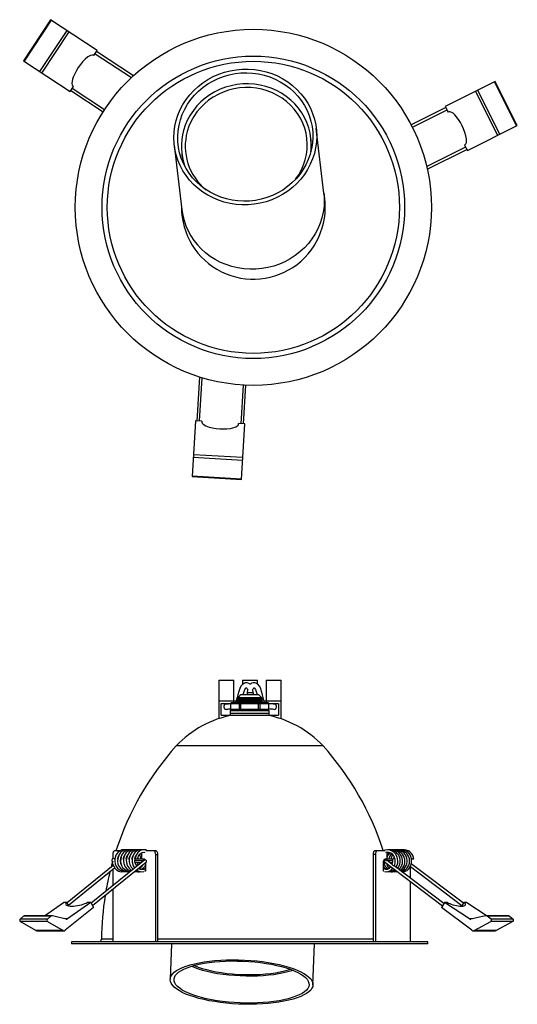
# Model space of a CAD drawing. Header units: millimetres. Extents: x -47 to 416, y -248 to 131.
# Tile 1 of 2: x -47 to 144, y -248 to 131. Entities that reach past the tile are written whole.
import ezdxf

# ---------------------------------------------------------------- set-up
doc = ezdxf.new("R2010")
doc.units = ezdxf.units.MM

msp = doc.modelspace()

# ---------------------------------------------------------------- linework, layer by layer
at = {"color": 7, "linetype": 'Continuous', "lineweight": 25}
for p, q in [((-35.56, 130.52), (-46.03, 114.67)), ((-35.33, 130.36), (-45.8, 114.51)), ((-17.64, 118.68), (-35.56, 130.52)), ((-29.33, 126.4), (-39.8, 110.55)), ((-38.97, 110), (-28.5, 125.85)), ((-18.96, 116.68), (-17.64, 118.68)), ((-3.75, 108.91), (-17.92, 118.26)), ((-46.03, 114.67), (-28.11, 102.83)), ((-18.47, 117.43), (-4.51, 108.21)), ((135.45, 106.73), (116.24, 97.13)), ((143.69, 89.61), (135.2, 106.61)), ((143.95, 89.74), (135.45, 106.73)), ((-28.11, 102.83), (-26.79, 104.83)), ((-27.84, 103.24), (-15.4, 95.03)), ((-14.86, 95.87), (-27.29, 104.08)), ((127.88, 102.95), (136.37, 85.95)), ((137.27, 86.4), (128.77, 103.39)), ((116.46, 96.69), (103.13, 90.02)), ((103.59, 89.13), (116.91, 95.79)), ((116.24, 97.13), (117.31, 94.99)), ((69.52, 63.82), (66.61, 88.59)), ((124.73, 80.14), (143.95, 89.74)), ((64.62, 84.15), (64.52, 84.98)), ((11.99, 82.18), (14.9, 57.41)), ((124.06, 81.48), (109.1, 74)), ((109.33, 73), (124.51, 80.58)), ((123.66, 82.28), (124.73, 80.14)), ((14.86, 79.15), (14.96, 78.32)), ((21.69, -6.98), (20.67, -23.92)), ((21.66, -23.98), (22.67, -7.28)), ((38.53, -10.08), (37.63, -24.94)), ((38.63, -25), (39.53, -10.13)), ((20.17, -23.89), (18.87, -45.33)), ((22.56, -24.03), (20.17, -23.89)), ((39.13, -25.03), (36.74, -24.89)), ((37.84, -46.47), (39.13, -25.03)), ((19.32, -37.88), (38.29, -39.02)), ((38.35, -38.02), (19.38, -36.88)), ((18.87, -45.33), (37.84, -46.47)), ((18.89, -45.05), (37.86, -46.19)), ((29.09, -123.59), (29.09, -138.48)), ((29.09, -123.59), (34.89, -123.59)), ((34.89, -132.29), (34.89, -123.59)), ((38.19, -123.59), (38.19, -125.31)), ((38.19, -123.59), (43.99, -123.59)), ((43.99, -125.11), (43.99, -123.59)), ((47.29, -123.59), (47.29, -132.29)), ((47.29, -123.59), (53.09, -123.59)), ((53.09, -138.54), (53.09, -123.59)), ((39.99, -128.54), (39.99, -129.3)), ((42.41, -129.3), (42.41, -128.54)), ((29.09, -131.59), (35.91, -131.59)), ((30.09, -137.09), (30.09, -132.59)), ((30.09, -132.59), (33.6, -132.59)), ((34.06, -132.29), (47.92, -132.29)), ((36.09, -130.29), (36.09, -130.4)), ((36.09, -130.29), (45.49, -130.29)), ((36.11, -130.41), (36.09, -130.41)), ((36.09, -131.13), (36.09, -131.4)), ((36.11, -131.41), (36.09, -131.41)), ((36.09, -132.13), (36.09, -132.29)), ((37.49, -129.3), (36.49, -130.29)), ((44.49, -129.3), (37.49, -129.3)), ((37.52, -132.29), (37.52, -135.29)), ((44.45, -135.29), (44.45, -132.29)), ((45.49, -130.29), (44.49, -129.3)), ((45.42, -132.29), (45.28, -132.18)), ((45.89, -130.9), (45.89, -130.63)), ((45.89, -131.9), (45.89, -131.63)), ((46.47, -131.59), (53.09, -131.59)), ((48.38, -132.59), (52.09, -132.59)), ((52.09, -132.59), (52.09, -137.09)), ((33.49, -135.29), (33.49, -137.09)), ((33.49, -135.29), (48.49, -135.29)), ((33.49, -136.29), (48.49, -136.29)), ((33.56, -132.79), (33.56, -134.79)), ((48.42, -132.79), (33.56, -132.79)), ((33.56, -134.79), (48.42, -134.79)), ((33.63, -132.79), (33.63, -134.79)), ((33.89, -135.26), (33.89, -135.29)), ((37.09, -134.79), (37.09, -132.79)), ((44.89, -132.79), (44.89, -134.79)), ((48.29, -135.29), (48.29, -135.12)), ((48.35, -134.79), (48.35, -132.79)), ((48.42, -134.79), (48.42, -132.79)), ((48.49, -137.09), (48.49, -135.29)), ((30.09, -137.09), (52.09, -137.09)), ((69.23, -148.88), (12.75, -148.88)), ((-8.92, -189.29), (-10.87, -189.29)), ((4.85, -189.29), (1.02, -189.29)), ((93.02, -189.29), (89.16, -189.29)), ((102.13, -189.29), (101.77, -189.29)), ((0.67, -192.77), (-19.96, -209.5)), ((-11.7, -190.79), (-11.7, -192.34)), ((-8.63, -192.72), (-8.74, -192.81)), ((-8.74, -193.02), (-8.64, -193.02)), ((-8.7, -192.77), (-8.65, -192.74)), ((-7.64, -193.02), (-7.53, -193.02)), ((-7.62, -192.46), (-7.52, -192.46)), ((-6.54, -193.02), (-6.43, -193.02)), ((-6.52, -192.46), (-6.42, -192.46)), ((-5.44, -193.02), (-5.33, -193.02)), ((-5.41, -192.46), (-5.32, -192.46)), ((-5.35, -191.82), (-5.29, -192)), ((-5.35, -192.46), (-5.35, -192.23)), ((-4.33, -193.02), (-4.23, -193.02)), ((-4.31, -192.46), (-4.22, -192.46)), ((-3.23, -193.02), (-0.12, -193.02)), ((-3.21, -192.46), (-2.99, -192.46)), ((-2.11, -192.46), (0.57, -192.46)), ((-0.9, -190.28), (-0.67, -190.42)), ((-0.67, -190.14), (-0.67, -192.46)), ((0.57, -192.46), (-0.12, -193.02)), ((-0.12, -193.02), (0.03, -193.29)), ((0.73, -192.74), (0.57, -192.46)), ((4.84, -224.29), (4.84, -190.79)), ((4.84, -190.79), (5.67, -190.79)), ((5.67, -224.29), (5.67, -190.79)), ((89.39, -190.79), (88.49, -190.79)), ((88.49, -190.79), (88.49, -224.17)), ((89.39, -190.79), (89.39, -224.29)), ((92.52, -193.29), (93.02, -192.46)), ((93.02, -192.46), (93.76, -193.02)), ((93.02, -192.46), (96.38, -192.46)), ((93.76, -193.02), (93.39, -192.74)), ((93.76, -193.02), (93.76, -193.02)), ((93.76, -193.02), (96.04, -193.02)), ((93.84, -193.04), (93.78, -193.02)), ((95.86, -194.57), (93.84, -193.04)), ((93.86, -192.46), (93.86, -189.96)), ((96.3, -192.46), (96.56, -191.71)), ((-11.45, -194.99), (-29.19, -209.38)), ((-28.68, -210.26), (-10.97, -195.89)), ((-19.46, -210.38), (1.3, -193.54)), ((-11.7, -194.44), (-11.7, -195.2)), ((-11.7, -196.48), (-11.7, -202.8)), ((-10.64, -194.34), (-10.66, -194.36)), ((-9.7, -193.58), (-9.79, -193.65)), ((-9.44, -194.65), (-9.41, -194.63)), ((-8.61, -193.98), (-8.54, -193.92)), ((-7.55, -193.85), (-7.45, -193.85)), ((-6.45, -193.85), (-6.35, -193.85)), ((-5.34, -193.85), (-5.25, -193.85)), ((-5.29, -193.85), (-5.32, -193.95)), ((-4.24, -193.85), (-4.14, -193.85)), ((-4.19, -193.85), (-4.22, -193.95)), ((-3.14, -193.85), (-0.67, -193.85)), ((-3.08, -193.85), (-3.11, -193.95)), ((-0.88, -193.85), (-0.94, -194.07)), ((0.98, -193.8), (0.98, -197.09)), ((92.52, -197.09), (92.52, -193.29)), ((92.85, -193.54), (92.52, -193.29)), ((92.86, -193.55), (115.19, -210.45)), ((95.23, -195.57), (94.82, -195.04)), ((94.91, -193.85), (96.02, -193.85)), ((115.71, -209.59), (96.58, -195.11)), ((102.8, -199.82), (102.8, -195.32)), ((102.83, -195.34), (122.67, -210.36)), ((123.19, -209.5), (103.16, -194.34)), ((0.98, -197.09), (0.51, -197.09)), ((92.64, -197.09), (92.52, -197.09)), ((97.29, -197.32), (97.86, -197.34)), ((-11.7, -204.08), (-11.7, -224.29)), ((102.8, -224.29), (102.8, -201.07)), ((-37.93, -214.35), (-30.63, -209.15)), ((-29.32, -209.15), (-30.63, -209.15)), ((-19.07, -211.08), (-29.93, -219.89)), ((-28.53, -210.54), (-29.32, -209.15)), ((-20.16, -209.15), (-29.04, -215.48)), ((-20.16, -209.15), (-21.48, -209.15)), ((-20.16, -209.15), (-19.07, -211.08)), ((115.98, -209.15), (114.81, -211.08)), ((126.45, -219.89), (114.81, -211.08)), ((125.5, -215.48), (115.98, -209.15)), ((117.04, -209.15), (115.98, -209.15)), ((123.4, -209.15), (122.52, -210.6)), ((124.47, -209.15), (123.4, -209.15)), ((124.47, -209.15), (132.3, -214.35)), ((-47.28, -215.59), (-45.96, -214.52)), ((-36.81, -215.59), (-47.28, -215.59)), ((-35.49, -214.52), (-45.96, -214.52)), ((-35.02, -214.35), (-45.5, -214.35)), ((-35.49, -214.52), (-36.81, -215.59)), ((-29.63, -215.6), (-34.86, -214.37)), ((131.74, -214.37), (126.13, -215.6)), ((140.41, -214.35), (131.91, -214.35)), ((133.83, -215.59), (132.41, -214.52)), ((140.91, -214.52), (132.41, -214.52)), ((142.32, -215.59), (133.83, -215.59)), ((140.91, -214.52), (142.32, -215.59)), ((-36.76, -216.46), (-47.23, -216.46)), ((-41.23, -219.96), (-47.23, -216.46)), ((-36.76, -216.46), (-30.76, -219.96)), ((127.34, -219.96), (133.77, -216.46)), ((142.26, -216.46), (133.77, -216.46)), ((142.26, -216.46), (135.83, -219.96)), ((-30.76, -219.96), (-41.23, -219.96)), ((-40.87, -220.06), (-30.4, -220.06)), ((126.95, -220.06), (135.44, -220.06)), ((135.83, -219.96), (127.34, -219.96)), ((-27.51, -224.29), (-27.51, -225.09)), ((109.49, -224.29), (-27.51, -224.29)), ((109.49, -225.09), (-27.51, -225.09)), ((10.91, -225.09), (10.39, -238.76)), ((65.35, -240.86), (65.95, -225.09)), ((109.49, -225.09), (109.49, -224.29))]:
    msp.add_line(p, q, dxfattribs=at)
at = {"color": 8, "linetype": 'Continuous', "lineweight": 25}
for p, q in [((-29.04, -215.48), (-30.15, -215.48)), ((126.68, -215.48), (125.5, -215.48)), ((-11.7, -223.3), (-16.01, -223.3)), ((88.49, -223.3), (5.67, -223.3))]:
    msp.add_line(p, q, dxfattribs=at)
at = {"color": 7, "linetype": 'Continuous', "lineweight": 25, "flags": 128}
for points in [[(-18.96, 116.68), (-19.25, 116.85), (-19.6, 116.89), (-20.19, 116.77), (-21.24, 116.21), (-22.3, 115.34), (-23.26, 114.35), (-24.14, 113.27), (-24.94, 112.14), (-25.67, 110.95), (-26.32, 109.72), (-26.86, 108.45), (-27.13, 107.59), (-27.32, 106.72), (-27.36, 106.13), (-27.24, 105.33), (-27.05, 105.02), (-26.79, 104.83)], [(19.44, 67.09), (17.9, 68.74), (16.51, 70.51), (15.29, 72.38), (14.25, 74.36), (13.38, 76.41), (12.7, 78.52), (12.21, 80.69), (11.91, 82.88), (11.82, 85.1), (11.92, 87.32), (12.22, 89.52), (12.71, 91.7), (13.4, 93.83), (14.27, 95.9), (15.32, 97.89), (16.55, 99.79), (17.94, 101.59), (19.48, 103.27), (21.17, 104.82), (22.98, 106.24), (24.92, 107.5), (26.95, 108.6), (29.08, 109.54), (31.28, 110.3), (33.54, 110.88), (35.84, 111.28), (38.16, 111.49), (40.5, 111.52), (42.82, 111.35), (45.12, 111), (47.38, 110.47), (49.57, 109.75), (51.7, 108.86), (53.73, 107.79), (55.66, 106.57), (57.48, 105.2), (59.16, 103.68), (60.7, 102.03), (62.08, 100.26), (63.31, 98.38), (64.35, 96.41), (65.22, 94.36), (65.9, 92.24), (66.39, 90.08), (66.68, 87.88), (66.78, 85.66), (66.68, 83.45), (66.38, 81.24), (65.89, 79.07), (65.2, 76.94), (64.33, 74.87), (63.28, 72.88), (62.05, 70.97), (60.66, 69.18), (59.12, 67.49), (57.43, 65.94), (55.62, 64.53), (53.68, 63.26), (51.65, 62.16), (49.52, 61.23), (47.32, 60.46), (45.06, 59.88), (42.76, 59.48), (40.44, 59.27), (38.1, 59.25), (35.78, 59.41), (33.48, 59.76), (31.22, 60.3), (29.03, 61.02), (26.9, 61.91), (24.87, 62.97), (22.93, 64.19), (21.12, 65.57), (19.44, 67.09)], [(20.52, 68.08), (19.03, 69.69), (17.69, 71.41), (16.51, 73.25), (15.51, 75.17), (14.69, 77.17), (14.06, 79.23), (13.62, 81.34), (13.37, 83.49), (13.32, 85.64), (13.47, 87.79), (13.82, 89.93), (14.36, 92.03), (15.09, 94.08), (16, 96.06), (17.09, 97.97), (18.35, 99.77), (19.77, 101.47), (21.34, 103.05), (23.05, 104.49), (24.87, 105.78), (26.81, 106.92), (28.85, 107.9), (30.96, 108.7), (33.14, 109.33), (35.36, 109.77), (37.61, 110.03), (39.88, 110.1), (42.14, 109.99), (44.38, 109.68), (46.58, 109.19), (48.73, 108.52), (50.8, 107.68), (52.79, 106.66), (54.67, 105.48), (56.44, 104.15), (58.08, 102.68), (59.57, 101.07), (60.91, 99.35), (62.09, 97.52), (63.09, 95.6), (63.91, 93.59), (64.54, 91.53), (64.98, 89.42), (65.23, 87.28), (65.28, 85.12), (65.13, 82.97), (64.78, 80.83), (64.24, 78.73), (63.51, 76.68), (62.6, 74.7), (61.51, 72.8), (60.25, 70.99), (58.83, 69.29), (57.26, 67.72), (55.55, 66.28), (53.72, 64.98), (51.79, 63.84), (49.75, 62.87), (47.64, 62.06), (45.46, 61.44), (43.24, 60.99), (40.99, 60.73), (38.72, 60.66), (36.46, 60.78), (34.22, 61.08), (32.02, 61.57), (29.87, 62.24), (27.8, 63.09), (25.81, 64.1), (23.93, 65.28), (22.16, 66.61), (20.52, 68.08)], [(64.52, 79.71), (64.59, 80.45), (64.67, 82.59), (64.55, 84.71), (64.23, 86.82), (63.7, 88.89), (62.99, 90.9), (62.09, 92.85), (61.01, 94.7), (59.75, 96.46), (58.34, 98.09), (56.77, 99.6), (55.07, 100.97), (53.25, 102.19), (51.31, 103.24), (49.28, 104.13), (47.17, 104.83), (45.01, 105.35), (42.8, 105.69), (40.56, 105.83), (38.32, 105.79), (36.09, 105.55), (33.89, 105.12), (31.73, 104.51), (29.64, 103.72), (27.63, 102.75), (25.72, 101.62), (23.92, 100.33), (22.25, 98.89), (20.71, 97.32), (19.33, 95.62), (18.12, 93.82), (17.07, 91.92), (16.21, 89.94), (15.54, 87.89)], [(58.66, 69.11), (58.68, 69.14), (59.87, 70.87), (60.89, 72.71), (61.73, 74.62), (62.39, 76.59), (62.85, 78.62), (63.11, 80.67), (63.17, 82.73), (63.03, 84.79), (62.69, 86.82), (62.16, 88.82), (61.43, 90.75), (60.52, 92.62), (59.43, 94.39), (58.17, 96.06), (56.76, 97.61), (55.2, 99.02), (53.51, 100.29), (51.69, 101.41), (49.78, 102.36), (47.78, 103.14), (45.71, 103.73), (43.59, 104.15), (41.44, 104.37), (39.27, 104.4), (37.11, 104.25), (34.96, 103.9), (32.86, 103.37), (30.82, 102.66), (28.85, 101.77), (26.97, 100.71), (25.21, 99.49), (23.56, 98.13), (22.05, 96.63), (20.7, 95), (19.5, 93.26), (18.48, 91.43), (17.64, 89.52), (16.99, 87.55), (16.99, 87.55)], [(123.66, 82.28), (123.95, 82.45), (124.16, 82.73), (124.36, 83.3), (124.39, 84.49), (124.17, 85.84), (123.79, 87.17), (123.3, 88.47), (122.72, 89.73), (122.06, 90.96), (121.31, 92.13), (120.48, 93.23), (119.88, 93.9), (119.22, 94.49), (118.73, 94.83), (117.97, 95.12), (117.6, 95.11), (117.31, 94.99)], [(14.96, 78.32), (15.25, 76.48), (15.62, 74.95)], [(69.52, 63.82), (69.59, 63.11), (69.69, 60.89), (69.59, 58.68), (69.29, 56.47), (68.8, 54.3), (68.11, 52.17), (67.24, 50.1), (66.19, 48.11), (64.96, 46.2), (63.57, 44.41), (62.03, 42.72), (60.34, 41.17), (58.53, 39.76), (56.59, 38.5), (54.55, 37.39), (52.43, 36.46), (50.23, 35.69), (47.97, 35.11), (45.67, 34.71), (43.34, 34.5), (41.01, 34.48), (38.69, 34.64), (36.39, 34.99), (34.13, 35.53), (31.93, 36.25), (29.81, 37.14), (27.77, 38.2), (25.84, 39.42), (24.03, 40.8), (22.35, 42.32)], [(22.56, -24.03), (22.56, -24.37), (22.69, -24.69), (23.09, -25.14), (24.11, -25.77), (25.39, -26.25), (26.73, -26.59), (28.1, -26.81), (29.48, -26.94), (30.88, -26.98), (32.26, -26.93), (33.63, -26.76), (34.51, -26.57), (35.36, -26.29), (35.9, -26.04), (36.53, -25.53), (36.7, -25.2), (36.74, -24.89)], [(41.2, -125.24), (41.14, -125.17), (40.69, -124.87), (40.04, -124.65), (39.44, -124.65), (39.04, -124.75), (38.31, -125.16), (37.63, -125.97), (37.16, -126.89), (36.79, -127.98), (36.44, -129.33), (36.23, -130.29)], [(46.69, -132.29), (46.58, -131.99), (46.27, -130.8), (45.95, -129.33), (45.6, -127.98), (45.23, -126.88), (44.76, -125.96), (44.08, -125.16), (43.36, -124.75), (42.95, -124.65), (42.36, -124.65), (41.71, -124.86), (41.26, -125.17), (41.2, -125.24)], [(38.51, -129.3), (38.55, -129.12), (38.86, -128.05), (39.18, -127.28), (39.49, -126.78), (39.64, -126.66), (39.71, -126.63), (39.78, -126.65), (39.86, -126.72), (40.02, -126.96), (40.13, -127.21), (40.17, -127.33)], [(40.25, -127.07), (40.16, -127.37), (40, -128.54)], [(42.23, -127.33), (42.27, -127.21), (42.38, -126.95), (42.54, -126.71), (42.62, -126.65), (42.69, -126.63), (42.76, -126.66), (42.9, -126.78), (43.21, -127.27), (43.53, -128.05), (43.84, -129.11), (43.88, -129.3)], [(42.4, -128.54), (42.24, -127.37), (42.23, -127.33)], [(36.1, -130.41), (36.39, -130.54), (36.67, -130.67)], [(45.87, -130.63), (45.89, -130.64), (45.68, -130.68), (45.17, -130.72), (44.39, -130.76), (43.34, -130.8), (42.12, -130.85), (40.87, -130.89), (39.63, -130.93), (38.44, -130.97), (37.43, -131.01), (36.69, -131.05), (36.23, -131.09), (36.1, -131.13)], [(36.68, -130.65), (36.39, -130.89), (36.1, -131.12)], [(36.1, -131.4), (36.23, -131.36), (36.69, -131.32), (37.43, -131.28), (38.44, -131.24), (39.63, -131.19), (40.87, -131.16), (42.12, -131.12), (43.34, -131.07), (44.39, -131.03), (45.17, -130.99), (45.68, -130.95), (45.89, -130.91), (45.87, -130.9)], [(36.1, -131.41), (36.39, -131.54), (36.67, -131.67)], [(45.87, -131.63), (45.89, -131.64), (45.68, -131.68), (45.17, -131.72), (44.39, -131.76), (43.34, -131.8), (42.12, -131.85), (40.87, -131.89), (39.63, -131.93), (38.44, -131.97), (37.43, -132.01), (36.69, -132.05), (36.23, -132.09), (36.1, -132.13)], [(36.68, -131.65), (36.39, -131.89), (36.1, -132.12)], [(36.72, -130.65), (36.7, -130.64), (37.21, -130.58), (38.27, -130.52), (39.79, -130.46), (41.43, -130.4), (43.06, -130.33), (44.02, -130.29)], [(36.72, -131.65), (36.7, -131.64), (37.21, -131.58), (38.27, -131.52), (39.79, -131.46), (41.43, -131.4), (43.06, -131.33), (44.36, -131.27), (45.12, -131.21), (45.17, -131.19)], [(37.34, -132.29), (37.43, -132.28), (38.44, -132.24), (39.63, -132.19), (40.87, -132.16), (42.12, -132.12), (43.34, -132.07), (44.39, -132.03), (45.17, -131.99), (45.68, -131.95), (45.89, -131.91), (45.87, -131.9)], [(45.25, -131.19), (45.54, -131.06), (45.83, -130.93)], [(45.25, -132.19), (45.54, -132.06), (45.83, -131.93)], [(45.87, -131.65), (45.58, -131.41), (45.28, -131.18)], [(45.87, -130.65), (45.58, -130.41), (45.4, -130.27)], [(-10.87, -189.29), (-11.03, -189.32), (-11.19, -189.4), (-11.33, -189.54), (-11.45, -189.73), (-11.56, -189.95), (-11.63, -190.21), (-11.68, -190.49), (-11.7, -190.79)], [(-6.84, -188.98), (-6.85, -188.98), (-8.18, -188.99), (-8.98, -189.31), (-9.78, -189.97), (-10.45, -191), (-10.83, -192.39)], [(-5.74, -188.98), (-5.75, -188.98), (-7.07, -188.99), (-7.88, -189.31), (-8.68, -189.97), (-9.35, -191), (-9.73, -192.39)], [(-4.64, -188.98), (-4.65, -188.98), (-5.97, -188.99), (-6.77, -189.31), (-7.58, -189.97), (-8.25, -191), (-8.62, -192.39)], [(-3.53, -188.98), (-3.54, -188.98), (-4.87, -188.99), (-5.67, -189.31), (-6.47, -189.97), (-7.14, -191), (-7.52, -192.39)], [(-2.43, -188.98), (-2.44, -188.98), (-3.77, -188.99), (-4.57, -189.31), (-5.37, -189.97), (-6.04, -191), (-6.42, -192.39)], [(-1.33, -188.98), (-1.34, -188.98), (-2.66, -188.99), (-3.47, -189.31), (-4.27, -189.97), (-4.94, -191), (-5.32, -192.39)], [(-0.23, -188.98), (-0.24, -188.98), (-1.56, -188.99), (-2.36, -189.31), (-3.17, -189.97), (-3.84, -191), (-4.22, -192.39)], [(1.58, -189.29), (0.87, -188.98), (-0.46, -188.99), (-1.26, -189.31), (-2.06, -189.97), (-2.73, -191), (-3.11, -192.39)], [(4.84, -190.79), (4.82, -190.49), (4.78, -190.21), (4.7, -189.95), (4.6, -189.73), (4.47, -189.54), (4.33, -189.4), (4.17, -189.32), (4.01, -189.29)], [(5.67, -190.79), (5.66, -190.49), (5.61, -190.21), (5.53, -189.95), (5.43, -189.73), (5.31, -189.54), (5.16, -189.4), (5.01, -189.32), (4.85, -189.29)], [(89.16, -189.29), (89.03, -189.32), (88.91, -189.4), (88.79, -189.54), (88.69, -189.73), (88.61, -189.95), (88.54, -190.21), (88.51, -190.49), (88.49, -190.79)], [(90.06, -189.29), (89.93, -189.32), (89.8, -189.4), (89.69, -189.54), (89.58, -189.73), (89.5, -189.95), (89.44, -190.21), (89.4, -190.49), (89.39, -190.79)], [(-9.84, -192.5), (-9.51, -191.34), (-9.39, -191.17)], [(-8.64, -193.2), (-8.7, -193.14), (-8.75, -193.11)], [(-7.63, -192.5), (-7.3, -191.34), (-7.19, -191.17)], [(-7.52, -192.39), (-7.54, -193.33), (-7.4, -194.18), (-6.86, -195.47), (-6.23, -196.28), (-5.75, -196.69), (-4.86, -197.18), (-4.79, -197.19)], [(-6.53, -192.5), (-6.2, -191.34), (-6.09, -191.17)], [(-5.43, -192.5), (-5.1, -191.34), (-4.98, -191.17)], [(-4.32, -192.5), (-4, -191.34), (-3.88, -191.17)], [(-3.22, -192.5), (-2.89, -191.34), (-2.78, -191.17)], [(-3.03, -192.35), (-2.89, -192.34), (-2.71, -192.35), (-2.51, -192.37), (-2.33, -192.4), (-2.2, -192.44), (-2.13, -192.48), (-2.13, -192.52), (-2.21, -192.54), (-2.35, -192.55), (-2.53, -192.54), (-2.72, -192.52), (-2.9, -192.49), (-3.03, -192.45), (-3.1, -192.41), (-3.1, -192.37), (-3.03, -192.35)], [(-2.12, -192.5), (-1.79, -191.34), (-1.29, -190.6), (-0.78, -190.19), (-0.39, -190), (0.23, -189.9), (0.72, -190)], [(-1.98, -192), (-1.9, -192.21), (-1.9, -192.46)], [(1.3, -193.54), (1.31, -193.54), (1.34, -193.45), (1.33, -193.31), (1.26, -193.15), (1.15, -193), (1.01, -192.86), (0.87, -192.77), (0.75, -192.74), (0.67, -192.77)], [(92.86, -193.55), (92.84, -193.52), (92.83, -193.43), (92.87, -193.3), (92.94, -193.15), (93.04, -193.01), (93.16, -192.88), (93.28, -192.79), (93.39, -192.74)], [(93.86, -190.09), (94.17, -189.97), (94.44, -189.97)], [(93.86, -190.58), (94.26, -190.29), (94.78, -190.08)], [(95.4, -192.46), (95.72, -191.54), (96.11, -191.03)], [(96.67, -195.12), (97.02, -193.93), (96.97, -192.34)], [(99.43, -197.33), (100.29, -197.35), (101.55, -196.83), (102.26, -196.21), (102.89, -195.25), (103.28, -193.93), (103.22, -192.34)], [(104.07, -192.35), (104.12, -192.34), (104.09, -192.35), (104, -192.37), (103.84, -192.4), (103.66, -192.44), (103.47, -192.48), (103.31, -192.52), (103.19, -192.54), (103.14, -192.55), (103.17, -192.54), (103.26, -192.52), (103.41, -192.49), (103.6, -192.45), (103.79, -192.41), (103.95, -192.37), (104.07, -192.35)], [(-11.7, -193.36), (-12.11, -194.87), (-12.34, -195.72)], [(-11.48, -195.08), (-11.45, -195.1), (-11.38, -195.16), (-11.28, -195.22), (-11.17, -195.32), (-11.06, -195.44), (-10.98, -195.58), (-10.95, -195.71), (-10.95, -195.83), (-10.95, -195.84)], [(-10.95, -195.84), (-10.97, -195.89), (-10.97, -195.89)], [(-1.98, -193.85), (-2.18, -194.57), (-2.55, -195.14)], [(95.43, -194.24), (95.32, -193.92), (95.32, -193.85)], [(95.85, -194.57), (95.84, -194.56), (95.84, -194.59), (95.86, -194.67), (95.92, -194.77), (96.03, -194.88), (96.17, -194.96), (96.31, -195.01), (96.46, -195.06), (96.57, -195.1), (96.58, -195.11)], [(-3.44, -197.39), (-3.39, -197.39), (-3.02, -197.29)], [(-3.27, -197.25), (-2.29, -197.39), (-1.91, -197.29)], [(95.5, -197.32), (96.71, -197.35), (97.47, -197.04)], [(96.39, -197.32), (97.61, -197.35), (97.78, -197.28)], [(-29.32, -209.15), (-29.61, -209.4), (-29.78, -209.65), (-29.82, -209.88), (-29.72, -210.09), (-29.49, -210.27), (-29.14, -210.42), (-28.67, -210.52), (-28.1, -210.59), (-27.45, -210.61), (-26.74, -210.59), (-25.99, -210.52), (-25.22, -210.42), (-24.45, -210.27), (-23.71, -210.09), (-23.03, -209.88), (-22.42, -209.65), (-21.89, -209.4), (-21.48, -209.15)], [(117.04, -209.15), (117.48, -209.4), (117.99, -209.65), (118.57, -209.88), (119.2, -210.09), (119.87, -210.27), (120.54, -210.42), (121.21, -210.52), (121.84, -210.59), (122.43, -210.61), (122.94, -210.59), (123.38, -210.52), (123.72, -210.42), (123.95, -210.27), (124.07, -210.09), (124.08, -209.88), (123.96, -209.65), (123.74, -209.4), (123.4, -209.15)], [(18.01, -245.01), (16.47, -244.42), (15.08, -243.79), (13.86, -243.13), (12.81, -242.45), (11.95, -241.75), (11.27, -241.03), (10.78, -240.31), (10.48, -239.58), (10.39, -238.85), (10.49, -238.13), (10.79, -237.43), (11.28, -236.74), (11.97, -236.07), (12.84, -235.43), (13.89, -234.82), (15.12, -234.25), (16.51, -233.71), (18.05, -233.22), (19.73, -232.78), (21.55, -232.39), (23.48, -232.05), (25.52, -231.77), (27.65, -231.55), (29.85, -231.39), (32.11, -231.28), (34.41, -231.24), (36.73, -231.26), (39.06, -231.34), (41.39, -231.48), (43.69, -231.69), (45.94, -231.95), (48.14, -232.27), (50.27, -232.64), (52.3, -233.06), (54.23, -233.53), (56.05, -234.05), (57.73, -234.61), (59.27, -235.21), (60.65, -235.84), (61.87, -236.5), (62.92, -237.18), (63.79, -237.88), (64.47, -238.59), (64.96, -239.32), (65.25, -240.05), (65.35, -240.77), (65.25, -241.49), (64.95, -242.2), (64.46, -242.89), (63.77, -243.56), (62.9, -244.2), (61.85, -244.8), (60.62, -245.38), (59.23, -245.91), (57.69, -246.4), (56, -246.84), (54.19, -247.23), (52.25, -247.57), (50.21, -247.85), (48.09, -248.07), (45.89, -248.24), (43.63, -248.34), (41.33, -248.38), (39.01, -248.36), (36.67, -248.28), (34.35, -248.14), (32.05, -247.94), (29.79, -247.68), (27.59, -247.36), (25.47, -246.99), (23.43, -246.56), (21.5, -246.09), (19.69, -245.57), (18.01, -245.01)], [(19.09, -244.73), (17.6, -244.15), (16.26, -243.54), (15.08, -242.9), (14.08, -242.23), (13.26, -241.55), (12.63, -240.85), (12.19, -240.15), (11.94, -239.44), (11.89, -238.73), (12.04, -238.04), (12.39, -237.36), (12.93, -236.69), (13.66, -236.05), (14.57, -235.44), (15.66, -234.86), (16.92, -234.32), (18.34, -233.82), (19.91, -233.37), (21.62, -232.97), (23.44, -232.61), (25.38, -232.32), (27.42, -232.08), (29.53, -231.89), (31.71, -231.77), (33.93, -231.71), (36.18, -231.72), (38.45, -231.78), (40.71, -231.9), (42.95, -232.09), (45.15, -232.33), (47.3, -232.63), (49.37, -232.99), (51.36, -233.39), (53.24, -233.85), (55.01, -234.35), (56.65, -234.89), (58.14, -235.47), (59.48, -236.09), (60.65, -236.73), (61.66, -237.39), (62.48, -238.08), (63.11, -238.77), (63.55, -239.48), (63.8, -240.19), (63.84, -240.89), (63.7, -241.59), (63.35, -242.27), (62.81, -242.93), (62.08, -243.57), (61.17, -244.18), (60.07, -244.76), (58.81, -245.3), (57.4, -245.8), (55.83, -246.25), (54.12, -246.66), (52.29, -247.01), (50.35, -247.31), (48.32, -247.55), (46.21, -247.73), (44.03, -247.85), (41.81, -247.91), (39.56, -247.91), (37.29, -247.85), (35.03, -247.72), (32.79, -247.54), (30.59, -247.29), (28.44, -246.99), (26.37, -246.64), (24.38, -246.23), (22.49, -245.77), (20.73, -245.27), (19.09, -244.73)], [(18.59, -233.74), (19.61, -234.15), (21.17, -234.71), (22.87, -235.22), (24.7, -235.68), (26.64, -236.1), (28.67, -236.47), (30.77, -236.78), (32.94, -237.03), (35.15, -237.22), (37.38, -237.36), (39.62, -237.43), (41.85, -237.43), (44.06, -237.38), (46.21, -237.26), (48.3, -237.08), (50.31, -236.85), (52.23, -236.55), (54.03, -236.2), (55.7, -235.79), (57.23, -235.34), (57.55, -235.23)], [(19.64, -233.44), (19.77, -233.5), (21.19, -234.05), (22.75, -234.58), (24.44, -235.05), (26.25, -235.49), (28.16, -235.87), (30.16, -236.2), (32.23, -236.47), (34.35, -236.69), (36.51, -236.85), (38.67, -236.94), (40.84, -236.97), (42.98, -236.94), (45.08, -236.85), (47.13, -236.69), (49.1, -236.48), (50.97, -236.21), (52.74, -235.88), (54.38, -235.5), (55.89, -235.06), (56.53, -234.85)]]:
    msp.add_lwpolyline(points, dxfattribs=at)
at = {"color": 7, "linetype": 'Continuous', "lineweight": 25}
for radius in [68.5, 58.19, 56.2]:
    msp.add_circle((42.42, 58.31), radius, dxfattribs=at)
for centre, radius, start, end in [((37.35, 81.8), 22.65, 164.3818, 200.0671), ((37.77, 81.84), 21.55, 164.6374, 231.0932), ((42.18, 81.51), 22.59, 357.9815, 6.6953), ((42.42, 58.31), 27.65, 179.6851, 11.3298), ((40.01, 60.42), 25.29, 186.8519, 225.7113), ((40.8, -134.74), 6.26, 80.2053, 97.3471), ((41.91, -130.83), 2.35, 77.9357, 95.9839), ((34.06, -132.79), 0.5, 90, 180), ((34.1, -132.76), 0.47, 94.4019, 183.8113), ((24, -128.16), 12.41, 340.5468, 349.0605), ((37.19, -135.46), 5.17, 88.4521, 102.1697), ((37.56, -132.76), 0.47, 94.4019, 183.8113), ((44.01, -125.39), 6.9, 269.8435, 279.704), ((44.42, -132.76), 0.47, 356.1887, 85.5981), ((47.92, -132.79), 0.5, 360, 90), ((47.88, -132.76), 0.47, 356.1887, 85.5981), ((32.05, -133.92), 1.01, 102.4797, 265.0086), ((38.88, -190.96), 58.45, 95.2308, 96.9185), ((40.93, -209.46), 75.07, 95.637, 96.8017), ((34.06, -134.79), 0.5, 180, 270), ((34.1, -134.82), 0.47, 176.1887, 265.5981), ((37.56, -134.82), 0.47, 176.1887, 265.5981), ((44.42, -134.82), 0.47, 274.4019, 3.8113), ((47.92, -134.79), 0.5, 270, 0), ((47.88, -134.82), 0.47, 274.4019, 3.8113), ((47, -158.24), 25.55, 82.0463, 86.8429), ((44.99, -177.25), 42.66, 82.8108, 85.3913), ((50.32, -133.92), 1.01, 274.9514, 77.543), ((41.77, -176.41), 40, 100.5305, 136.4995), ((40.21, -176.41), 40, 43.5005, 79.4695), ((97.38, -224.35), 113.39, 138.2732, 161.9872), ((-15.4, -224.35), 113.39, 18.0473, 41.7268), ((93.88, -192.96), 4.03, 8.8408, 114.2586), ((94.63, -193.25), 4.31, 317.6671, 93.9312), ((95.54, -193.24), 4.3, 311.3083, 94.1153), ((96.39, -193.27), 4.33, 304.6788, 93.5321), ((97.35, -193.21), 4.27, 295.2878, 94.3822), ((98.23, -193.22), 4.28, 286.3054, 94.2554), ((99.29, -192.9), 3.98, 8.0902, 96.8999), ((100.18, -192.9), 3.98, 8.0902, 96.8999), ((101.95, -189.98), 0.711, 10.1323, 75.6724), ((-7.56, -192.96), 4.41, 172.4905, 208.3901), ((-11.54, -193.4), 1.08, 55.9842, 110.9185), ((-6.8, -193.2), 4.11, 168.5361, 276.66), ((-5.7, -193.2), 4.11, 168.5361, 276.66), ((-5.5, -193.01), 3.34, 146.662, 218.1487), ((-4.58, -193.21), 4.13, 168.4568, 264.7723), ((-2.12, -193.11), 4.36, 170.4308, 239.0048), ((-0.82, -193.04), 4.55, 171.6971, 228.1488), ((0.29, -193.01), 4.55, 172.1913, 218.8902), ((0.26, -193.02), 3.52, 171.4778, 220.0589), ((-3.07, -192.42), 2.27, 359.1083, 44.4921), ((93.96, -192.77), 2.88, 8.0572, 104.2278), ((93.79, -193.17), 0.147, 90.3774, 101.183), ((96.21, -192.52), 2.47, 113.648, 161.932), ((97.31, -192.88), 2.84, 125.4261, 171.5176), ((92.94, -193.29), 3.13, 336.1936, 13.6272), ((100.64, -212.18), 20.18, 100.5072, 103.3463), ((93.99, -193.35), 4, 325.1882, 14.6296), ((-8.24, -194.21), 3.19, 211.5301, 284.836), ((-1.61, -194.98), 2.44, 236.0852, 289.1241), ((-0.52, -194.43), 2.97, 226.9203, 284.9915), ((-0.34, -194.23), 2.21, 231.9478, 306.5208), ((-2.45, -193.71), 2.61, 292.1883, 340.3713), ((-1.47, -193.71), 2.68, 282.8444, 336.0475), ((93.5, -194.19), 2.22, 243.6846, 326.0717), ((94.03, -194.46), 1.85, 214.965, 264.1632), ((95.24, -193.72), 2.62, 172.5225, 250.5066), ((93.52, -194.27), 3.14, 257.032, 325.7078), ((96.2, -193.74), 2.63, 188.0723, 237.3614), ((94.38, -194.22), 3.17, 257.895, 317.5709), ((95.34, -194.57), 2.85, 255.3671, 308.9556), ((97.38, -224.35), 113.39, 166.2171, 170.1435), ((97.38, -224.35), 113.39, 170.9064, 179.4666), ((-46.92, -216), 0.548, 131.244, 235.5417), ((-45.49, -215.09), 0.735, 90.3699, 129.9847), ((-36.45, -216), 0.548, 131.244, 235.5417), ((-35.02, -215.08), 0.726, 77.2601, 130.1306), ((-29.47, -214.9), 0.72, 257.1115, 306.3337), ((125.96, -214.81), 0.816, 235.9046, 282.1871), ((131.91, -215.17), 0.82, 52.2828, 102.1053), ((133.5, -216.01), 0.528, 301.2755, 51.4509), ((140.4, -215.18), 0.831, 52.4747, 89.6848), ((141.99, -216.01), 0.528, 301.2755, 51.4509), ((-40.87, -219.34), 0.721, 239.322, 269.7867), ((-30.39, -219.33), 0.721, 239.4559, 310.2788), ((-17.01, -223.29), 1, 270, 359.4666), ((126.95, -219.24), 0.817, 232.2021, 298.7149), ((135.44, -219.24), 0.817, 270.1155, 298.7886)]:
    msp.add_arc(centre, radius, start, end, dxfattribs=at)

doc.saveas('drawing.dxf')
